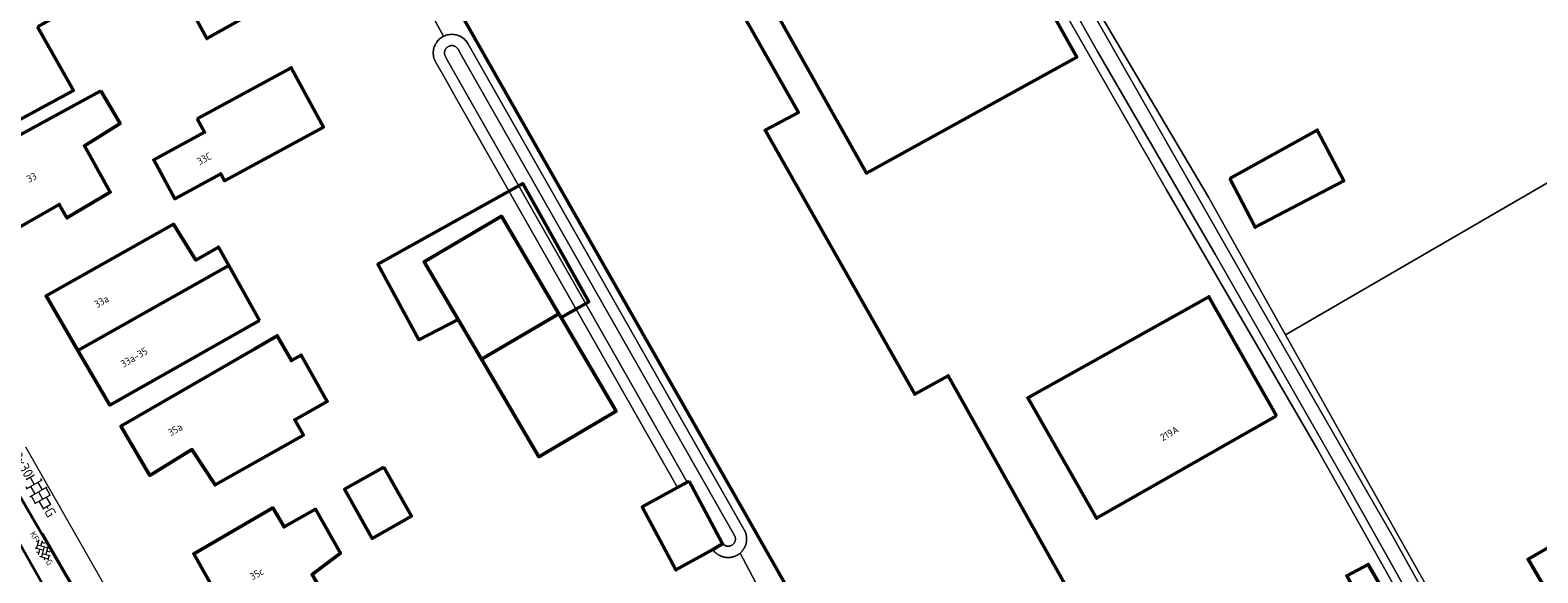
# Model space of a CAD drawing. Header units: metres. Extents: x 113441 to 115918, y 474822 to 477887.
# Tile 104 of 145: x 114172 to 114306, y 476886 to 476934. Entities that reach past the tile are written whole.
import ezdxf
from ezdxf.enums import TextEntityAlignment as Align

# ---------------------------------------------------------------- set-up
doc = ezdxf.new("R2010")
doc.units = ezdxf.units.M
doc.layers.get('0').update_dxf_attribs({"color": 252})
for name, color, linetype, lineweight in [('B-WE-OG-BEBOUWING-GV', 7, 'Continuous', 50), ('B-WE-OG-BEBOUWING-T18', 7, 'Continuous', 50), ('B-WE-OG-BEBOUWING_LUIFEL-GV', 7, 'Continuous', 50), ('B-WE-OG-BEBOUWING_SCHUUR-GV', 7, 'Continuous', 50), ('B-WE-OG-TERREIN_ERF-GV', 252, 'Continuous', 18), ('B-WE-OG-WATER-GV', 252, 'Continuous', 18), ('B-WE-OG-WATER_SLOOT-GV', 252, 'Continuous', 18), ('B-WE-VH-KANTOPSLUITING_ELEMENT_VERLAAGDEBAND-G', 252, 'Continuous', 18), ('B-WE-VH-KANTVERHARDING_ASFALT-G', 60, 'Continuous', 35), ('B-WE-VH-KANTVERHARDING_BETONSTRAATSTEEN-G', 60, 'Continuous', 35), ('B-WE-VH-KANTVERHARDING_TEGEL-G', 60, 'Continuous', 18), ('B-WE-VH-VERHARDING_BETONSTRAATSTEEN-S', 252, 'Continuous', 18), ('B-WE-VH-VERHARDING_GESLOTEN-GV', 252, 'Continuous', 18), ('B-WE-VH-VERHARDING_TEGEL-S', 252, 'Continuous', 18)]:
    doc.layers.add(name, color=color, linetype=linetype, lineweight=lineweight)
doc.layers.get('0').freeze()
doc.styles.add('NLCS-ISO', font='NLCS-ISO.ttf')
doc.styles.add('NLCS-ISO-ANNOTATIEF-T18', font='NLCS-ISO.ttf', dxfattribs={"height": 1.8})

# ---------------------------------------------------------------- blocks, each defined once
blk = doc.blocks.new('SVH-BSS_KEIFORMAAT_KEPER_KL-SO')
for p, q in [((-3.44, -0.47), (-2.97, 0)), ((-3.31, 0.34), (-1.48, -1.48)), ((-2.52, 1.03), (-1.48, 0)), ((-2.23, -0.74), (0, 1.48)), ((-2.23, 0.74), (-1.57, 1.4)), ((-1.77, -1.77), (0, 0)), ((-0.74, 0.74), (1.48, -1.48)), ((-0.1, 1.58), (1.48, 0)), ((0.74, 0.74), (1.4, 1.4)), ((0.74, -0.74), (2.46, 0.98)), ((1.06, -1.91), (2.97, 0)), ((2.23, 0.74), (3.31, -0.34)), ((-0.74, -0.74), (0.5, -1.99)), ((-0.52, -2), (0, -1.48)), ((2.23, -0.74), (2.72, -1.24))]:
    blk.add_line(p, q)
at = {"style": 'NLCS-ISO'}
blk.add_attdef('FORMAAT', text='', height=1.8, dxfattribs=at).set_placement((-3.47, -0.23), align=Align.MIDDLE_RIGHT)
blk.add_attdef('KLEUR', text='', height=1.8, dxfattribs=at).set_placement((3.32, -0.22), align=Align.MIDDLE_LEFT)
at = {"style": 'NLCS-ISO', "flags": 1}
blk.add_attdef('FUNCTIE', text='', height=1.8, dxfattribs=at).set_placement((0.12, -3.58), align=Align.MIDDLE_CENTER)
blk = doc.blocks.new('SVH-TEGEL_300X300_DUN_HALFST_KL-SO')
for p, q in [((-3.08, 0.75), (-3, 0.75)), ((-3, -0.83), (-3, 0.83)), ((-3, 0), (-1.5, 0)), ((-1.84, 1.5), (-1.5, 1.5)), ((-1.5, -1.6), (-1.5, 1.6)), ((-1.5, 0.75), (0, 0.75)), ((0, -1.78), (0, 1.78)), ((0, 1.5), (1.5, 1.5)), ((0, 0), (1.5, 0)), ((1.5, -1.6), (1.5, 1.6)), ((1.5, 0.75), (3, 0.75)), ((3, -0.83), (3, 0.83)), ((3, 0), (3.39, 0)), ((-3.08, -0.75), (-3, -0.75)), ((-1.84, -1.5), (-1.5, -1.5)), ((-1.5, -0.75), (0, -0.75)), ((0, -1.5), (1.5, -1.5)), ((1.5, -0.75), (3, -0.75))]:
    blk.add_line(p, q)
at = {"style": 'NLCS-ISO'}
blk.add_attdef('FORMAAT', text='', height=1.8, dxfattribs=at).set_placement((-3.18, 0), align=Align.MIDDLE_RIGHT)
blk.add_attdef('KLEUR', text='', height=1.8, dxfattribs=at).set_placement((3.49, 0), align=Align.MIDDLE_LEFT)
at = {"style": 'NLCS-ISO', "flags": 1}
blk.add_attdef('FUNCTIE', text='', height=1.8, dxfattribs=at).set_placement((0.12, -3.58), align=Align.MIDDLE_CENTER)

msp = doc.modelspace()

# ---------------------------------------------------------------- linework, layer by layer
at = {"layer": 'B-WE-OG-BEBOUWING-GV'}
for points in [[(114243.64, 476969.51), (114224.93, 476959.05), (114246.27, 476921.13), (114264.97, 476931.42)], [(114194.472, 476959.162), (114187.198, 476955.353), (114187.31, 476955.142), (114192.964, 476944.518), (114190.056, 476943.022), (114189.146, 476944.602), (114186.666, 476943.42), (114186.953, 476942.816), (114186, 476942.289), (114186.293, 476941.782), (114183.698, 476940.33), (114187.649, 476933.07), (114193.702, 476936.465), (114193.329, 476937.329), (114203.463, 476942.834)], [(114245.21, 476873.82), (114264, 476884.48), (114253.54, 476903.13), (114250.57, 476901.49), (114237.26, 476924.94), (114240.23, 476926.52), (114222.68, 476957.51), (114203.6, 476946.96)], [(114172.599, 476934.121), (114176.746, 476936.441), (114173.483, 476942.076), (114164.537, 476937.312), (114165.044, 476936.323), (114161.427, 476934.467), (114162.139, 476933.223), (114160.869, 476932.593), (114163.019, 476928.769), (114165.023, 476925.204), (114166.173, 476925.834), (114166.864, 476924.733), (114170.473, 476926.693), (114170.93, 476925.826), (114175.786, 476928.453)], [(114186.801, 476925.954), (114187.45, 476924.759), (114182.922, 476922.303), (114184.791, 476918.858), (114188.879, 476921.074), (114189.217, 476920.45), (114198.008, 476925.217), (114195.152, 476930.483)], [(114178.236, 476928.447), (114166.736, 476922.199), (114170.167, 476915.862), (114174.525, 476918.354), (114175.207, 476917.153), (114179.06, 476919.446), (114176.767, 476923.558), (114179.93, 476925.53)], [(114278.563, 476920.656), (114280.825, 476916.322), (114288.695, 476920.43), (114286.335, 476924.953)], [(114189.602, 476912.911), (114188.68, 476914.56), (114186.67, 476913.4), (114184.69, 476916.59), (114173.361, 476910.227), (114176.195, 476905.374)], [(114213.828, 476917.299), (114206.959, 476913.256), (114209.977, 476908.127), (114212.056, 476904.595), (114218.925, 476908.638)], [(114192.33, 476908.03), (114189.602, 476912.911), (114176.195, 476905.374), (114179.03, 476900.52)], [(114282.72, 476899.57), (114276.72, 476910.14), (114260.61, 476901.16), (114266.73, 476890.48)], [(114218.925, 476908.638), (114212.056, 476904.595), (114217.153, 476895.934), (114224.023, 476899.976), (114219.129, 476908.292)], [(114191.916, 476905.531), (114180.008, 476898.664), (114182.569, 476894.283), (114186.317, 476896.567), (114188.378, 476893.441), (114196.224, 476897.859), (114195.46, 476899.219), (114198.355, 476900.845), (114196.044, 476904.96), (114195.172, 476904.471), (114193.901, 476906.676)], [(114203.374, 476895.006), (114199.888, 476893.045), (114202.339, 476888.687), (114205.825, 476890.649)], [(114230.51, 476893.777), (114230.354, 476893.69), (114229.478, 476893.205), (114226.351, 476891.474), (114229.335, 476885.892), (114232.608, 476887.704), (114233.494, 476888.195)], [(114317.143, 476893.76), (114305.086, 476886.83), (114309.505, 476879.24), (114315.945, 476882.999), (114315.558, 476883.677), (114321.041, 476886.802)], [(114198.11, 476886.31), (114199.52, 476887.37), (114197.32, 476891.27), (114194.51, 476889.71), (114193.52, 476891.39), (114186.479, 476887.315), (114191.319, 476878.725), (114198.509, 476882.924), (114198.14, 476883.55), (114197.003, 476885.478)]]:
    msp.add_lwpolyline(points, close=True, dxfattribs=at)
at = {"layer": 'B-WE-OG-BEBOUWING_LUIFEL-GV'}
msp.add_lwpolyline([(114218.925, 476908.638), (114219.129, 476908.292), (114221.598, 476909.697), (114215.732, 476920.195), (114202.859, 476913.03), (114206.498, 476906.329), (114209.977, 476908.127), (114206.959, 476913.256), (114213.828, 476917.299)], close=True, dxfattribs=at)
at = {"layer": 'B-WE-OG-BEBOUWING_SCHUUR-GV'}
msp.add_lwpolyline([(114290.748, 476882.16), (114292.691, 476883.209), (114290.877, 476886.38), (114288.956, 476885.364)], close=True, dxfattribs=at)
at = {"layer": 'B-WE-OG-TERREIN_ERF-GV'}
for points in [[(114243.64, 476969.51), (114264.97, 476931.42), (114246.27, 476921.13), (114224.93, 476959.05)], [(114222.68, 476957.51), (114240.23, 476926.52), (114237.26, 476924.94), (114250.57, 476901.49), (114253.54, 476903.13), (114264, 476884.48), (114245.21, 476873.82), (114203.6, 476946.96)], [(114198.008, 476925.217), (114189.217, 476920.45), (114188.879, 476921.074), (114184.791, 476918.858), (114182.922, 476922.303), (114187.45, 476924.759), (114186.801, 476925.954), (114195.152, 476930.483)], [(114179.93, 476925.53), (114176.767, 476923.558), (114179.06, 476919.446), (114175.207, 476917.153), (114174.525, 476918.354), (114170.167, 476915.862), (114166.736, 476922.199), (114178.236, 476928.447)], [(114312.462, 476923.55), (114283.532, 476906.75), (114289.594, 476895.93), (114301.866, 476874.18), (114306.958, 476865.176), (114320.126, 476872.891), (114331.607, 476879.074), (114325.813, 476889.661), (114330.136, 476892.139)], [(114189.602, 476912.911), (114192.33, 476908.03), (114179.03, 476900.52), (114176.195, 476905.374), (114173.361, 476910.227), (114184.69, 476916.59), (114186.67, 476913.4), (114188.68, 476914.56)], [(114213.828, 476917.299), (114218.925, 476908.638), (114219.129, 476908.292), (114224.023, 476899.976), (114217.153, 476895.934), (114212.056, 476904.595), (114209.977, 476908.127), (114206.959, 476913.256)], [(114276.72, 476910.14), (114282.72, 476899.57), (114266.73, 476890.48), (114260.61, 476901.16)], [(114191.916, 476905.531), (114193.901, 476906.676), (114195.172, 476904.471), (114196.044, 476904.96), (114198.355, 476900.845), (114195.46, 476899.219), (114196.224, 476897.859), (114188.378, 476893.441), (114186.317, 476896.567), (114182.569, 476894.283), (114180.008, 476898.664)], [(114203.374, 476895.006), (114205.825, 476890.649), (114202.339, 476888.687), (114199.888, 476893.045)], [(114317.143, 476893.76), (114321.041, 476886.802), (114315.558, 476883.677), (114315.945, 476882.999), (114309.505, 476879.24), (114305.086, 476886.83)], [(114199.52, 476887.37), (114198.11, 476886.31), (114197.003, 476885.478), (114198.14, 476883.55), (114198.509, 476882.924), (114199.101, 476881.921), (114202.23, 476883.83), (114204.19, 476880.38), (114201.136, 476878.468), (114203.54, 476874.39), (114196.159, 476870.135), (114191.319, 476878.725), (114186.479, 476887.315), (114193.52, 476891.39), (114194.51, 476889.71), (114197.32, 476891.27)]]:
    msp.add_lwpolyline(points, close=True, dxfattribs=at)
for points in [[(114244.54, 476869.452), (114235.04, 476887.373), (114235.007, 476887.346), (114234.981, 476887.326), (114234.955, 476887.306), (114234.921, 476887.281), (114234.894, 476887.263), (114234.865, 476887.245), (114234.829, 476887.222), (114234.802, 476887.206), (114234.774, 476887.19), (114234.737, 476887.17), (114234.707, 476887.155), (114234.676, 476887.14), (114234.637, 476887.123), (114234.608, 476887.11), (114234.578, 476887.098), (114234.539, 476887.084), (114234.507, 476887.072), (114234.477, 476887.063), (114234.437, 476887.05), (114234.404, 476887.041), (114234.371, 476887.033), (114234.33, 476887.023), (114234.299, 476887.016), (114234.266, 476887.01), (114234.224, 476887.004), (114234.192, 476886.999), (114234.161, 476886.995), (114234.118, 476886.991), (114234.085, 476886.988), (114234.052, 476886.987), (114234.01, 476886.985), (114233.977, 476886.985), (114233.944, 476886.985), (114233.902, 476886.987), (114233.869, 476886.988), (114233.836, 476886.991), (114233.793, 476886.995), (114233.762, 476886.999), (114233.73, 476887.004), (114233.688, 476887.01), (114233.655, 476887.016), (114233.624, 476887.023), (114233.583, 476887.033), (114233.55, 476887.041), (114233.517, 476887.05), (114233.477, 476887.063), (114233.447, 476887.072), (114233.415, 476887.084), (114233.376, 476887.098), (114233.346, 476887.11), (114233.317, 476887.123), (114233.278, 476887.14), (114233.247, 476887.155), (114233.217, 476887.17), (114233.179, 476887.19), (114233.152, 476887.206), (114233.125, 476887.222), (114233.089, 476887.245), (114233.06, 476887.263), (114233.033, 476887.281), (114232.999, 476887.306), (114232.972, 476887.326), (114232.947, 476887.346), (114232.914, 476887.373), (114232.889, 476887.394), (114232.864, 476887.417), (114232.833, 476887.446), (114232.81, 476887.468), (114232.608, 476887.704), (114229.335, 476885.892), (114226.351, 476891.474), (114229.478, 476893.205), (114209.758, 476927.874), (114208.972, 476929.257), (114208.053, 476930.872), (114207.942, 476931.073), (114207.899, 476931.167), (114207.858, 476931.275), (114207.827, 476931.38), (114207.803, 476931.48), (114207.785, 476931.59), (114207.774, 476931.703), (114207.772, 476931.804), (114207.774, 476931.906), (114207.785, 476932.019), (114207.803, 476932.129), (114207.828, 476932.233), (114207.858, 476932.333), (114207.898, 476932.439), (114207.944, 476932.54), (114207.989, 476932.623), (114208.046, 476932.719), (114208.116, 476932.813), (114208.18, 476932.892), (114208.255, 476932.971), (114208.334, 476933.046), (114208.418, 476933.115), (114208.509, 476933.18), (114208.598, 476933.234), (114208.686, 476933.282), (114203.463, 476942.834)], [(114203.463, 476942.834), (114208.686, 476933.282), (114208.787, 476933.328), (114208.897, 476933.369), (114208.995, 476933.398), (114209.094, 476933.422), (114209.207, 476933.441), (114209.32, 476933.452), (114209.422, 476933.454), (114209.522, 476933.452), (114209.636, 476933.441), (114209.75, 476933.422), (114209.849, 476933.398), (114209.951, 476933.368), (114210.059, 476933.327), (114210.152, 476933.284), (114210.241, 476933.237), (114210.341, 476933.176), (114210.43, 476933.11), (114210.509, 476933.046), (114210.582, 476932.977), (114210.665, 476932.892), (114210.733, 476932.806), (114210.791, 476932.727), (114210.839, 476932.651), (114211.933, 476930.725), (114212.203, 476930.252), (114235.411, 476889.451), (114235.425, 476889.425), (114235.443, 476889.391), (114235.457, 476889.365), (114235.472, 476889.333), (114235.489, 476889.295), (114235.501, 476889.266), (114235.513, 476889.236), (114235.528, 476889.196), (114235.539, 476889.165), (114235.549, 476889.135), (114235.561, 476889.094), (114235.571, 476889.062), (114235.579, 476889.029), (114235.589, 476888.987), (114235.595, 476888.957), (114235.601, 476888.924), (114235.608, 476888.882), (114235.613, 476888.85), (114235.616, 476888.818), (114235.621, 476888.776), (114235.623, 476888.743), (114235.625, 476888.71), (114235.626, 476888.668), (114235.627, 476888.635), (114235.626, 476888.602), (114235.625, 476888.559), (114235.623, 476888.527), (114235.621, 476888.493), (114235.616, 476888.451), (114235.613, 476888.419), (114235.608, 476888.388), (114235.601, 476888.346), (114235.595, 476888.313), (114235.589, 476888.282), (114235.579, 476888.241), (114235.571, 476888.208), (114235.561, 476888.175), (114235.549, 476888.134), (114235.539, 476888.104), (114235.528, 476888.073), (114235.513, 476888.033), (114235.501, 476888.003), (114235.489, 476887.975), (114235.472, 476887.936), (114235.457, 476887.905), (114235.441, 476887.875), (114235.421, 476887.837), (114235.406, 476887.81), (114235.39, 476887.782), (114235.367, 476887.746), (114235.349, 476887.718), (114235.33, 476887.691), (114235.305, 476887.656), (114235.286, 476887.63), (114235.266, 476887.605), (114235.239, 476887.572), (114235.217, 476887.547), (114235.195, 476887.522), (114235.166, 476887.491), (114235.144, 476887.468), (114235.121, 476887.446), (114235.09, 476887.417), (114235.065, 476887.394), (114235.04, 476887.373), (114244.54, 476869.452)], [(114193.702, 476936.465), (114187.649, 476933.07), (114183.698, 476940.33)], [(114298.672, 476874.74), (114286.335, 476896.628), (114272.935, 476919.636), (114261.7, 476939.243)], [(114172.599, 476934.121), (114175.786, 476928.453), (114170.93, 476925.826)]]:
    msp.add_lwpolyline(points, dxfattribs=at)
at = {"layer": 'B-WE-OG-WATER-GV'}
for points in [[(114306.43, 476864.804), (114293.059, 476888.868), (114280.71, 476910.278), (114271.697, 476926.074), (114262.228, 476942.7), (114253.548, 476958.146), (114247.746, 476968.739), (114246.5, 476968.088), (114252.764, 476956.869), (114266.797, 476931.934), (114277.254, 476913.917), (114289.077, 476893.271), (114297.692, 476877.964), (114305.237, 476864.054), (114305.627, 476863.333), (114306.269, 476863.697), (114306.875, 476864.041)], [(114230.354, 476893.69), (114230.51, 476893.777), (114233.494, 476888.195), (114233.768, 476888.019), (114233.809, 476888.007), (114233.85, 476887.997), (114233.892, 476887.99), (114233.934, 476887.986), (114233.977, 476887.985), (114234.019, 476887.986), (114234.062, 476887.99), (114234.104, 476887.997), (114234.145, 476888.007), (114234.186, 476888.019), (114234.226, 476888.034), (114234.264, 476888.052), (114234.302, 476888.072), (114234.338, 476888.094), (114234.373, 476888.119), (114234.405, 476888.146), (114234.437, 476888.175), (114234.466, 476888.206), (114234.493, 476888.239), (114234.517, 476888.274), (114234.54, 476888.31), (114234.56, 476888.347), (114234.577, 476888.386), (114234.592, 476888.426), (114234.605, 476888.466), (114234.614, 476888.508), (114234.621, 476888.55), (114234.626, 476888.592), (114234.627, 476888.635), (114234.626, 476888.677), (114234.621, 476888.72), (114234.614, 476888.762), (114234.605, 476888.803), (114234.592, 476888.844), (114234.577, 476888.883), (114234.56, 476888.922), (114234.542, 476888.956), (114210.143, 476931.851), (114210.095, 476931.936), (114209.987, 476932.126), (114209.962, 476932.166), (114209.937, 476932.2), (114209.911, 476932.233), (114209.881, 476932.264), (114209.85, 476932.293), (114209.817, 476932.32), (114209.783, 476932.345), (114209.747, 476932.367), (114209.709, 476932.387), (114209.67, 476932.405), (114209.631, 476932.42), (114209.59, 476932.432), (114209.549, 476932.442), (114209.507, 476932.449), (114209.464, 476932.453), (114209.422, 476932.454), (114209.379, 476932.453), (114209.337, 476932.449), (114209.295, 476932.442), (114209.254, 476932.432), (114209.213, 476932.42), (114209.173, 476932.405), (114209.134, 476932.387), (114209.097, 476932.367), (114209.061, 476932.345), (114209.026, 476932.32), (114208.993, 476932.293), (114208.962, 476932.264), (114208.933, 476932.233), (114208.906, 476932.2), (114208.881, 476932.166), (114208.859, 476932.129), (114208.839, 476932.092), (114208.821, 476932.053), (114208.806, 476932.013), (114208.794, 476931.973), (114208.784, 476931.931), (114208.777, 476931.889), (114208.773, 476931.847), (114208.772, 476931.804), (114208.773, 476931.762), (114208.777, 476931.72), (114208.784, 476931.678), (114208.794, 476931.636), (114208.806, 476931.595), (114208.821, 476931.556), (114208.839, 476931.517), (114208.857, 476931.483), (114208.919, 476931.374), (114208.931, 476931.351)]]:
    msp.add_lwpolyline(points, close=True, dxfattribs=at)
at = {"layer": 'B-WE-OG-WATER_SLOOT-GV'}
for points in [[(114261.7, 476939.243), (114272.935, 476919.636), (114286.335, 476896.628), (114298.672, 476874.74), (114304.32, 476863.469), (114305.627, 476863.333), (114305.237, 476864.054), (114297.692, 476877.964), (114289.077, 476893.271), (114277.254, 476913.917), (114266.797, 476931.934), (114252.764, 476956.869)], [(114262.228, 476942.7), (114271.697, 476926.074), (114280.71, 476910.278), (114293.059, 476888.868), (114306.43, 476864.804), (114306.875, 476864.041), (114306.958, 476865.176), (114301.866, 476874.18), (114289.594, 476895.93), (114283.532, 476906.75), (114276.673, 476918.993), (114265.88, 476937.224)]]:
    msp.add_lwpolyline(points, dxfattribs=at)
msp.add_lwpolyline([(114212.203, 476930.252), (114211.933, 476930.725), (114210.839, 476932.651), (114210.791, 476932.727), (114210.733, 476932.806), (114210.665, 476932.892), (114210.582, 476932.977), (114210.509, 476933.046), (114210.43, 476933.11), (114210.341, 476933.176), (114210.241, 476933.237), (114210.152, 476933.284), (114210.059, 476933.327), (114209.951, 476933.368), (114209.849, 476933.398), (114209.75, 476933.422), (114209.636, 476933.441), (114209.522, 476933.452), (114209.422, 476933.454), (114209.32, 476933.452), (114209.207, 476933.441), (114209.094, 476933.422), (114208.995, 476933.398), (114208.897, 476933.369), (114208.787, 476933.328), (114208.686, 476933.282), (114208.598, 476933.234), (114208.509, 476933.18), (114208.418, 476933.115), (114208.334, 476933.046), (114208.255, 476932.971), (114208.18, 476932.892), (114208.116, 476932.813), (114208.046, 476932.719), (114207.989, 476932.623), (114207.944, 476932.54), (114207.898, 476932.439), (114207.858, 476932.333), (114207.828, 476932.233), (114207.803, 476932.129), (114207.785, 476932.019), (114207.774, 476931.906), (114207.772, 476931.804), (114207.774, 476931.703), (114207.785, 476931.59), (114207.803, 476931.48), (114207.827, 476931.38), (114207.858, 476931.275), (114207.899, 476931.167), (114207.942, 476931.073), (114208.053, 476930.872), (114208.972, 476929.257), (114209.758, 476927.874), (114229.478, 476893.205), (114230.354, 476893.69), (114208.931, 476931.351), (114208.919, 476931.374), (114208.857, 476931.483), (114208.839, 476931.517), (114208.821, 476931.556), (114208.806, 476931.595), (114208.794, 476931.636), (114208.784, 476931.678), (114208.777, 476931.72), (114208.773, 476931.762), (114208.772, 476931.804), (114208.773, 476931.847), (114208.777, 476931.889), (114208.784, 476931.931), (114208.794, 476931.973), (114208.806, 476932.013), (114208.821, 476932.053), (114208.839, 476932.092), (114208.859, 476932.129), (114208.881, 476932.166), (114208.906, 476932.2), (114208.933, 476932.233), (114208.962, 476932.264), (114208.993, 476932.293), (114209.026, 476932.32), (114209.061, 476932.345), (114209.097, 476932.367), (114209.134, 476932.387), (114209.173, 476932.405), (114209.213, 476932.42), (114209.254, 476932.432), (114209.295, 476932.442), (114209.337, 476932.449), (114209.379, 476932.453), (114209.422, 476932.454), (114209.464, 476932.453), (114209.507, 476932.449), (114209.549, 476932.442), (114209.59, 476932.432), (114209.631, 476932.42), (114209.67, 476932.405), (114209.709, 476932.387), (114209.747, 476932.367), (114209.783, 476932.345), (114209.817, 476932.32), (114209.85, 476932.293), (114209.881, 476932.264), (114209.911, 476932.233), (114209.937, 476932.2), (114209.962, 476932.166), (114209.987, 476932.126), (114210.095, 476931.936), (114210.143, 476931.851), (114234.542, 476888.956), (114234.56, 476888.922), (114234.577, 476888.883), (114234.592, 476888.844), (114234.605, 476888.803), (114234.614, 476888.762), (114234.621, 476888.72), (114234.626, 476888.677), (114234.627, 476888.635), (114234.626, 476888.592), (114234.621, 476888.55), (114234.614, 476888.508), (114234.605, 476888.466), (114234.592, 476888.426), (114234.577, 476888.386), (114234.56, 476888.347), (114234.54, 476888.31), (114234.517, 476888.274), (114234.493, 476888.239), (114234.466, 476888.206), (114234.437, 476888.175), (114234.405, 476888.146), (114234.373, 476888.119), (114234.338, 476888.094), (114234.302, 476888.072), (114234.264, 476888.052), (114234.226, 476888.034), (114234.186, 476888.019), (114234.145, 476888.007), (114234.104, 476887.997), (114234.062, 476887.99), (114234.019, 476887.986), (114233.977, 476887.985), (114233.934, 476887.986), (114233.892, 476887.99), (114233.85, 476887.997), (114233.809, 476888.007), (114233.768, 476888.019), (114233.494, 476888.195), (114232.608, 476887.704), (114232.81, 476887.468), (114232.833, 476887.446), (114232.864, 476887.417), (114232.889, 476887.394), (114232.914, 476887.373), (114232.947, 476887.346), (114232.972, 476887.326), (114232.999, 476887.306), (114233.033, 476887.281), (114233.06, 476887.263), (114233.089, 476887.245), (114233.125, 476887.222), (114233.152, 476887.206), (114233.179, 476887.19), (114233.217, 476887.17), (114233.247, 476887.155), (114233.278, 476887.14), (114233.317, 476887.123), (114233.346, 476887.11), (114233.376, 476887.098), (114233.415, 476887.084), (114233.447, 476887.072), (114233.477, 476887.063), (114233.517, 476887.05), (114233.55, 476887.041), (114233.583, 476887.033), (114233.624, 476887.023), (114233.655, 476887.016), (114233.688, 476887.01), (114233.73, 476887.004), (114233.762, 476886.999), (114233.793, 476886.995), (114233.836, 476886.991), (114233.869, 476886.988), (114233.902, 476886.987), (114233.944, 476886.985), (114233.977, 476886.985), (114234.01, 476886.985), (114234.052, 476886.987), (114234.085, 476886.988), (114234.118, 476886.991), (114234.161, 476886.995), (114234.192, 476886.999), (114234.224, 476887.004), (114234.266, 476887.01), (114234.299, 476887.016), (114234.33, 476887.023), (114234.371, 476887.033), (114234.404, 476887.041), (114234.437, 476887.05), (114234.477, 476887.063), (114234.507, 476887.072), (114234.539, 476887.084), (114234.578, 476887.098), (114234.608, 476887.11), (114234.637, 476887.123), (114234.676, 476887.14), (114234.707, 476887.155), (114234.737, 476887.17), (114234.774, 476887.19), (114234.802, 476887.206), (114234.829, 476887.222), (114234.865, 476887.245), (114234.894, 476887.263), (114234.921, 476887.281), (114234.955, 476887.306), (114234.981, 476887.326), (114235.007, 476887.346), (114235.04, 476887.373), (114235.065, 476887.394), (114235.09, 476887.417), (114235.121, 476887.446), (114235.144, 476887.468), (114235.166, 476887.491), (114235.195, 476887.522), (114235.217, 476887.547), (114235.239, 476887.572), (114235.266, 476887.605), (114235.286, 476887.63), (114235.305, 476887.656), (114235.33, 476887.691), (114235.349, 476887.718), (114235.367, 476887.746), (114235.39, 476887.782), (114235.406, 476887.81), (114235.421, 476887.837), (114235.441, 476887.875), (114235.457, 476887.905), (114235.472, 476887.936), (114235.489, 476887.975), (114235.501, 476888.003), (114235.513, 476888.033), (114235.528, 476888.073), (114235.539, 476888.104), (114235.549, 476888.134), (114235.561, 476888.175), (114235.571, 476888.208), (114235.579, 476888.241), (114235.589, 476888.282), (114235.595, 476888.313), (114235.601, 476888.346), (114235.608, 476888.388), (114235.613, 476888.419), (114235.616, 476888.451), (114235.621, 476888.493), (114235.623, 476888.527), (114235.625, 476888.559), (114235.626, 476888.602), (114235.627, 476888.635), (114235.626, 476888.668), (114235.625, 476888.71), (114235.623, 476888.743), (114235.621, 476888.776), (114235.616, 476888.818), (114235.613, 476888.85), (114235.608, 476888.882), (114235.601, 476888.924), (114235.595, 476888.957), (114235.589, 476888.987), (114235.579, 476889.029), (114235.571, 476889.062), (114235.561, 476889.094), (114235.549, 476889.135), (114235.539, 476889.165), (114235.528, 476889.196), (114235.513, 476889.236), (114235.501, 476889.266), (114235.489, 476889.295), (114235.472, 476889.333), (114235.457, 476889.365), (114235.443, 476889.391), (114235.425, 476889.425), (114235.411, 476889.451)], close=True, dxfattribs=at)
at = {"layer": 'B-WE-VH-KANTOPSLUITING_ELEMENT_VERLAAGDEBAND-G'}
msp.add_lwpolyline([(114173.082, 476889.157), (114175.353, 476885.176), (114178.094, 476880.461)], dxfattribs=at)
at = {"layer": 'B-WE-VH-KANTVERHARDING_ASFALT-G'}
msp.add_lwpolyline([(114173.556, 476883.723), (114169.247, 476891.271)], dxfattribs=at)
at = {"layer": 'B-WE-VH-KANTVERHARDING_BETONSTRAATSTEEN-G'}
msp.add_lwpolyline([(114178.871, 476874.838), (114179.657, 476877.552), (114178.106, 476880.209), (114175.872, 476884.089), (114170.245, 476893.783), (114167.99, 476897.68), (114167.247, 476899.11), (114165.545, 476901.858), (114162.813, 476902.606)], dxfattribs=at)
at = {"layer": 'B-WE-VH-KANTVERHARDING_TEGEL-G'}
msp.add_lwpolyline([(114231.155, 476819.733), (114224.046, 476815.809), (114222.184, 476814.778, -0.3841112), (114217.637, 476816.67), (114216.136, 476819.492), (114213.818, 476823.425), (114212.844, 476825.136), (114209.856, 476830.35), (114208.379, 476832.976), (114207.008, 476834.97), (114206.714, 476834.845), (114202.833, 476841.647), (114200.163, 476846.396), (114196.41, 476853.102), (114191.508, 476861.71), (114185.615, 476872.066), (114177.812, 476885.821), (114171.569, 476896.781)], format="xyb", dxfattribs=at)
at = {"layer": 'B-WE-VH-VERHARDING_GESLOTEN-GV'}
msp.add_lwpolyline([(114182.511, 477084.925), (114187.596, 477075.873), (114185.329, 477074.6), (114209.82, 477031), (114220.659, 477009.503), (114240.559, 476974.243), (114243.64, 476969.51), (114245.383, 476968.264), (114247.942, 476969.563), (114252.638, 476961.046), (114265.88, 476937.224), (114276.673, 476918.993), (114283.532, 476906.75), (114312.462, 476923.55), (114320.275, 476929.904), (114367.264, 476955.778), (114352.656, 476980.311), (114345.974, 476992.546), (114338.6, 477005.135), (114326.533, 477026.605), (114322.001, 477034.84), (114290.252, 477092.177), (114250.336, 477069.614), (114229.521, 477106.439)], dxfattribs=at)
msp.add_lwpolyline([(114286.335, 476924.953), (114288.695, 476920.43), (114280.825, 476916.322), (114278.563, 476920.656)], close=True, dxfattribs=at)

# ---------------------------------------------------------------- block references
at = {"layer": 'B-WE-VH-VERHARDING_BETONSTRAATSTEEN-S', "xscale": 0.3, "yscale": 0.3, "zscale": 0.3, "rotation": 299.7196416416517}
msp.add_blockref('SVH-BSS_KEIFORMAAT_KEPER_KL-SO', (114173.105, 476887.657), dxfattribs=at).add_auto_attribs({'FORMAAT': 'KF', 'KLEUR': 'G'})
at = {"layer": 'B-WE-VH-VERHARDING_TEGEL-S', "xscale": 0.4999999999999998, "yscale": 0.4999999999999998, "zscale": 0.4999999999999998, "rotation": 299.6664831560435}
msp.add_blockref('SVH-TEGEL_300X300_DUN_HALFST_KL-SO', (114172.681, 476892.825), dxfattribs=at).add_auto_attribs({'FORMAAT': '30x30', 'KLEUR': 'G'})

# ---------------------------------------------------------------- texts
at = {"layer": 'B-WE-OG-BEBOUWING-T18', "style": 'NLCS-ISO-ANNOTATIEF-T18'}
for s, rotation, p in [('33C', 28.5, (114187.417, 476922.405)), ('33', 28.4, (114172.075, 476920.739)), ('33a', 30.3, (114178.284, 476909.729)), ('33a-35', 30.3, (114181.185, 476904.762)), ('35a', 30.3, (114184.833, 476898.337)), ('219A', 29.6, (114273.197, 476898.01)), ('35c', 29.4, (114192.076, 476885.529))]:
    msp.add_text(s, height=0.64, rotation=rotation, dxfattribs=at).set_placement(p, align=Align.MIDDLE)

doc.saveas('drawing.dxf')
